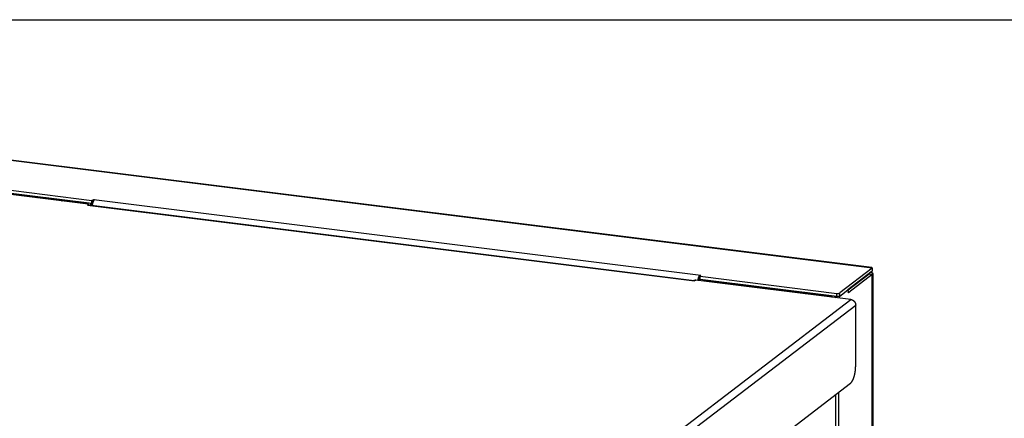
# Model space of a CAD drawing. Header units: inches. Extents: x 0 to 54.8, y 0 to 35.5.
# Tile 5 of 10: x 9.4 to 27.1, y 28.3 to 35.5. Entities that reach past the tile are written whole.
import ezdxf

# ---------------------------------------------------------------- set-up
doc = ezdxf.new("R2010")
doc.units = ezdxf.units.IN
doc.header["$LTSCALE"] = 3.016129
doc.header["$MEASUREMENT"] = 0
doc.layers.get('0').update_dxf_attribs({"linetype": 'CONTINUOUS'})

msp = doc.modelspace()

# ---------------------------------------------------------------- linework, layer by layer
at = {"color": 7, "linetype": 'Continuous'}
for p, q in [((0, 35.484), (54.839, 35.484)), ((10.727, 32.173), (8.268, 32.48)), ((9.723, 32.288), (9.723, 32.278)), ((9.772, 32.292), (9.772, 32.289)), ((9.774, 32.292), (9.774, 32.289)), ((10.181, 32.231), (10.181, 32.221)), ((10.654, 32.172), (10.654, 32.161)), ((10.695, 32.146), (10.73, 32.173)), ((10.702, 32.176), (10.702, 32.152)), ((10.727, 32.173), (10.727, 32.23)), ((24.769, 31.013), (24.769, 30.955)), ((21.672, 30.807), (21.672, 30.864)), ((24.769, 30.955), (24.328, 30.618)), ((24.714, 30.901), (24.336, 30.612)), ((24.685, 30.879), (24.685, 30.891)), ((24.769, 30.894), (24.714, 30.901)), ((21.639, 30.826), (21.656, 30.801)), ((24.13, 30.5), (21.672, 30.807)), ((22.179, 30.733), (22.179, 30.723)), ((22.228, 30.737), (22.228, 30.734)), ((22.23, 30.737), (22.23, 30.734)), ((22.637, 30.676), (22.637, 30.666)), ((23.11, 30.617), (23.11, 30.607)), ((23.158, 30.621), (23.158, 30.618)), ((23.16, 30.621), (23.16, 30.618)), ((23.567, 30.56), (23.567, 30.549)), ((24.04, 30.501), (24.04, 30.49)), ((24.089, 30.505), (24.089, 30.484)), ((24.092, 30.484), (24.116, 30.502)), ((24.13, 30.5), (24.13, 30.557)), ((24.182, 30.507), (24.182, 30.564)), ((24.329, 30.619), (24.331, 30.619)), ((24.346, 30.57), (24.34, 30.571)), ((24.112, 15.526), (24.112, 28.736))]:
    msp.add_line(p, q, dxfattribs=at)
at = {"color": 3, "linetype": 'Continuous'}
for p, q in [((24.769, 31.013), (8.833, 33.002)), ((24.761, 31.02), (8.869, 33.004)), ((10.656, 32.161), (7.868, 32.509)), ((8.268, 32.537), (10.727, 32.23)), ((9.723, 32.288), (9.266, 32.345)), ((9.723, 32.288), (9.735, 32.297)), ((9.739, 32.286), (9.727, 32.277)), ((9.739, 32.286), (10.181, 32.231)), ((9.754, 32.291), (10.196, 32.236)), ((10.181, 32.231), (10.169, 32.222)), ((10.196, 32.229), (10.208, 32.238)), ((10.201, 32.235), (10.196, 32.236)), ((10.654, 32.172), (10.196, 32.229)), ((10.202, 32.234), (10.201, 32.235)), ((10.656, 32.161), (10.646, 32.147)), ((10.646, 32.147), (21.569, 30.783)), ((10.654, 32.172), (10.665, 32.181)), ((10.673, 32.149), (10.671, 32.152)), ((10.672, 32.149), (21.566, 30.789)), ((10.674, 32.149), (10.673, 32.149)), ((10.727, 32.23), (10.762, 32.247)), ((10.74, 32.204), (10.739, 32.207)), ((10.742, 32.194), (10.742, 32.197)), ((10.762, 32.247), (21.685, 30.884)), ((24.769, 31.013), (24.182, 30.564)), ((21.672, 30.864), (21.685, 30.884)), ((21.672, 30.864), (24.13, 30.557)), ((24.769, 30.894), (24.346, 30.57)), ((24.769, 15.942), (24.769, 30.894)), ((24.777, 30.91), (24.777, 15.967)), ((21.566, 30.789), (21.566, 30.789)), ((21.594, 30.796), (21.569, 30.783)), ((24.382, 30.448), (21.594, 30.796)), ((21.722, 30.79), (21.734, 30.799)), ((22.179, 30.733), (21.722, 30.79)), ((22.179, 30.733), (22.191, 30.742)), ((22.195, 30.731), (22.183, 30.722)), ((22.195, 30.731), (22.637, 30.676)), ((22.21, 30.736), (22.652, 30.681)), ((22.637, 30.676), (22.625, 30.667)), ((22.652, 30.674), (22.664, 30.683)), ((22.657, 30.68), (22.652, 30.681)), ((23.11, 30.617), (22.652, 30.674)), ((22.658, 30.679), (22.657, 30.68)), ((23.11, 30.617), (23.121, 30.626)), ((23.125, 30.615), (23.114, 30.606)), ((23.125, 30.615), (23.567, 30.56)), ((23.14, 30.62), (23.582, 30.565)), ((23.567, 30.56), (23.555, 30.551)), ((23.587, 30.563), (23.582, 30.565)), ((23.583, 30.558), (23.594, 30.567)), ((24.04, 30.501), (23.583, 30.558)), ((23.589, 30.562), (23.587, 30.563)), ((24.04, 30.501), (24.051, 30.51)), ((24.182, 30.507), (24.328, 30.618)), ((24.337, 30.601), (24.337, 30.587)), ((18.392, 25.867), (24.382, 30.448)), ((18.465, 25.754), (24.47, 30.346)), ((24.47, 29.248), (24.47, 30.346)), ((18.48, 24.429), (24.376, 28.939)), ((24.167, 15.52), (24.167, 28.779))]:
    msp.add_line(p, q, dxfattribs=at)
for points in [[(9.715, 32.279), (9.718, 32.283), (9.723, 32.288)], [(9.754, 32.291), (9.749, 32.291), (9.744, 32.289), (9.739, 32.286)], [(10.196, 32.236), (10.191, 32.236), (10.186, 32.234), (10.181, 32.231)], [(10.187, 32.22), (10.191, 32.224), (10.196, 32.229)], [(10.645, 32.163), (10.646, 32.164), (10.65, 32.168), (10.654, 32.172)], [(10.671, 32.152), (10.67, 32.153), (10.67, 32.154), (10.669, 32.155), (10.668, 32.155), (10.667, 32.156), (10.667, 32.157), (10.666, 32.157), (10.666, 32.158), (10.665, 32.158), (10.664, 32.159), (10.664, 32.159), (10.663, 32.159), (10.663, 32.16), (10.662, 32.16), (10.662, 32.16), (10.661, 32.16), (10.661, 32.161), (10.66, 32.161), (10.66, 32.161), (10.659, 32.161), (10.659, 32.161), (10.658, 32.161), (10.658, 32.161), (10.657, 32.161), (10.657, 32.161), (10.657, 32.161), (10.656, 32.161), (10.656, 32.161)], [(10.672, 32.149), (10.672, 32.149), (10.671, 32.149), (10.67, 32.149), (10.669, 32.149), (10.669, 32.149), (10.668, 32.149), (10.667, 32.149), (10.666, 32.149), (10.666, 32.148), (10.665, 32.148), (10.664, 32.148), (10.663, 32.147), (10.662, 32.147), (10.662, 32.146), (10.661, 32.146), (10.66, 32.145)], [(10.739, 32.207), (10.738, 32.209), (10.738, 32.21), (10.738, 32.212), (10.737, 32.213), (10.737, 32.214), (10.736, 32.216), (10.736, 32.217), (10.735, 32.218), (10.735, 32.219), (10.735, 32.22), (10.734, 32.221), (10.734, 32.221), (10.734, 32.222), (10.733, 32.223), (10.733, 32.224), (10.733, 32.224), (10.732, 32.225), (10.732, 32.225), (10.732, 32.226), (10.731, 32.226), (10.731, 32.227), (10.731, 32.227), (10.731, 32.227), (10.73, 32.228), (10.73, 32.228), (10.73, 32.228), (10.729, 32.229), (10.729, 32.229), (10.729, 32.229), (10.729, 32.229), (10.728, 32.229), (10.728, 32.23), (10.728, 32.23), (10.727, 32.23), (10.727, 32.23)], [(10.736, 32.141), (10.737, 32.142), (10.737, 32.145), (10.737, 32.147), (10.737, 32.149), (10.738, 32.152), (10.738, 32.154), (10.739, 32.156), (10.739, 32.159), (10.739, 32.161), (10.74, 32.163), (10.74, 32.166), (10.741, 32.168)], [(10.742, 32.197), (10.741, 32.201), (10.74, 32.204)], [(10.741, 32.168), (10.741, 32.17), (10.742, 32.173), (10.742, 32.175), (10.743, 32.177), (10.743, 32.179), (10.744, 32.182), (10.744, 32.184), (10.745, 32.186)], [(10.745, 32.186), (10.745, 32.187), (10.745, 32.187), (10.744, 32.188), (10.744, 32.189), (10.744, 32.189), (10.744, 32.19), (10.743, 32.191), (10.743, 32.192), (10.743, 32.193), (10.742, 32.194)], [(10.745, 32.186), (10.746, 32.188), (10.746, 32.19), (10.747, 32.193), (10.748, 32.195), (10.748, 32.197), (10.749, 32.199), (10.75, 32.201), (10.75, 32.203), (10.751, 32.205), (10.752, 32.207), (10.753, 32.209), (10.753, 32.211), (10.754, 32.213), (10.755, 32.215), (10.756, 32.216), (10.757, 32.218), (10.758, 32.22), (10.758, 32.221), (10.759, 32.223), (10.76, 32.225), (10.761, 32.226), (10.762, 32.228), (10.763, 32.229), (10.764, 32.231), (10.764, 32.232), (10.765, 32.233), (10.766, 32.235), (10.767, 32.236), (10.768, 32.237), (10.769, 32.238), (10.77, 32.239), (10.771, 32.24), (10.772, 32.241), (10.773, 32.242), (10.774, 32.243), (10.774, 32.244), (10.775, 32.245), (10.776, 32.246)], [(24.761, 31.02), (24.761, 31.02), (24.762, 31.02), (24.763, 31.019), (24.763, 31.019), (24.764, 31.019), (24.764, 31.018), (24.765, 31.018), (24.766, 31.017), (24.766, 31.017), (24.767, 31.016), (24.767, 31.015), (24.768, 31.014), (24.769, 31.013), (24.769, 31.013)], [(21.639, 30.826), (21.64, 30.828), (21.641, 30.83), (21.641, 30.832), (21.642, 30.835), (21.643, 30.837), (21.643, 30.839), (21.644, 30.841), (21.645, 30.843), (21.646, 30.845), (21.646, 30.847), (21.647, 30.849), (21.648, 30.851), (21.649, 30.853), (21.649, 30.854), (21.65, 30.856), (21.651, 30.858), (21.652, 30.86), (21.653, 30.861), (21.654, 30.863), (21.654, 30.865), (21.655, 30.866), (21.656, 30.868), (21.657, 30.869), (21.658, 30.87), (21.659, 30.872), (21.66, 30.873), (21.661, 30.874), (21.662, 30.876), (21.662, 30.877), (21.663, 30.878), (21.664, 30.879), (21.665, 30.88), (21.666, 30.881), (21.667, 30.882), (21.668, 30.883), (21.669, 30.884), (21.67, 30.885), (21.671, 30.885)], [(21.639, 30.826), (21.64, 30.826), (21.641, 30.827), (21.641, 30.827), (21.642, 30.828), (21.642, 30.829), (21.643, 30.83), (21.643, 30.83), (21.644, 30.831), (21.645, 30.832), (21.645, 30.833), (21.646, 30.834), (21.647, 30.835), (21.647, 30.836), (21.648, 30.838), (21.649, 30.839), (21.65, 30.84), (21.652, 30.845)], [(21.652, 30.845), (21.653, 30.846), (21.653, 30.847), (21.654, 30.849), (21.655, 30.85)], [(21.655, 30.85), (21.655, 30.851), (21.656, 30.852), (21.657, 30.853), (21.657, 30.854), (21.658, 30.855), (21.659, 30.856), (21.659, 30.857), (21.66, 30.857)], [(21.66, 30.857), (21.66, 30.857), (21.66, 30.858), (21.661, 30.859), (21.662, 30.859), (21.662, 30.86), (21.663, 30.86), (21.663, 30.86), (21.664, 30.861), (21.664, 30.861), (21.665, 30.861), (21.665, 30.862), (21.666, 30.862), (21.666, 30.862), (21.667, 30.863), (21.667, 30.863), (21.668, 30.863), (21.668, 30.863), (21.669, 30.863), (21.669, 30.863), (21.67, 30.863), (21.67, 30.864), (21.671, 30.864), (21.671, 30.864), (21.672, 30.864)], [(24.748, 30.939), (24.749, 30.938), (24.751, 30.937), (24.753, 30.937), (24.754, 30.936), (24.756, 30.935), (24.757, 30.934), (24.759, 30.933), (24.76, 30.933), (24.761, 30.932), (24.763, 30.931), (24.764, 30.93), (24.765, 30.929), (24.766, 30.928), (24.767, 30.927), (24.769, 30.926), (24.77, 30.925), (24.77, 30.924), (24.771, 30.924), (24.772, 30.923), (24.773, 30.922), (24.774, 30.921), (24.774, 30.92), (24.775, 30.919), (24.775, 30.918), (24.776, 30.917), (24.776, 30.916), (24.777, 30.915), (24.777, 30.914), (24.777, 30.913), (24.777, 30.912), (24.777, 30.911), (24.777, 30.91), (24.777, 30.91)], [(24.777, 30.91), (24.777, 30.909), (24.777, 30.908), (24.777, 30.907), (24.777, 30.906), (24.777, 30.905), (24.776, 30.904), (24.776, 30.903), (24.776, 30.902), (24.775, 30.901), (24.775, 30.9), (24.774, 30.899), (24.773, 30.898), (24.773, 30.897), (24.772, 30.896), (24.771, 30.895), (24.77, 30.895), (24.769, 30.894)], [(21.566, 30.789), (21.565, 30.789), (21.565, 30.789), (21.564, 30.789), (21.563, 30.789), (21.562, 30.789), (21.562, 30.789), (21.561, 30.788), (21.56, 30.788), (21.559, 30.788), (21.558, 30.787), (21.558, 30.787), (21.557, 30.787), (21.556, 30.786), (21.555, 30.786), (21.555, 30.785)], [(21.59, 30.796), (21.59, 30.795), (21.589, 30.795), (21.589, 30.795), (21.589, 30.795), (21.589, 30.795), (21.588, 30.795), (21.588, 30.794), (21.588, 30.794), (21.587, 30.794), (21.587, 30.794), (21.587, 30.794), (21.586, 30.794), (21.586, 30.794), (21.586, 30.793), (21.586, 30.793), (21.585, 30.793), (21.585, 30.793), (21.585, 30.793), (21.584, 30.793), (21.584, 30.793), (21.584, 30.793), (21.583, 30.792), (21.583, 30.792), (21.583, 30.792), (21.582, 30.792), (21.582, 30.792), (21.582, 30.792), (21.581, 30.792), (21.581, 30.792), (21.581, 30.791), (21.58, 30.791), (21.58, 30.791), (21.58, 30.791), (21.579, 30.791), (21.579, 30.791), (21.578, 30.791), (21.578, 30.791), (21.578, 30.791), (21.577, 30.791), (21.577, 30.79), (21.577, 30.79), (21.577, 30.79), (21.576, 30.79), (21.576, 30.79), (21.576, 30.79), (21.575, 30.79), (21.575, 30.79), (21.575, 30.79), (21.574, 30.79), (21.574, 30.79), (21.574, 30.79), (21.573, 30.79), (21.573, 30.79), (21.573, 30.789), (21.572, 30.789), (21.572, 30.789), (21.572, 30.789), (21.572, 30.789), (21.571, 30.789), (21.571, 30.789), (21.571, 30.789), (21.57, 30.789), (21.57, 30.789), (21.57, 30.789), (21.57, 30.789), (21.57, 30.789), (21.569, 30.789), (21.569, 30.789), (21.569, 30.789), (21.569, 30.789), (21.569, 30.789), (21.568, 30.789), (21.568, 30.789), (21.568, 30.789), (21.568, 30.789), (21.568, 30.789), (21.568, 30.789), (21.567, 30.789), (21.567, 30.789), (21.567, 30.789), (21.567, 30.789), (21.567, 30.789), (21.567, 30.789), (21.567, 30.789), (21.567, 30.789), (21.567, 30.789), (21.567, 30.789), (21.567, 30.789), (21.567, 30.789), (21.566, 30.789), (21.566, 30.789), (21.566, 30.789), (21.566, 30.789), (21.566, 30.789), (21.566, 30.789), (21.566, 30.789)], [(21.59, 30.796), (21.59, 30.796), (21.591, 30.796), (21.591, 30.796), (21.591, 30.796), (21.591, 30.796), (21.592, 30.796), (21.592, 30.796), (21.592, 30.796), (21.593, 30.796), (21.593, 30.796), (21.593, 30.796), (21.593, 30.796), (21.594, 30.796), (21.594, 30.796), (21.594, 30.796)], [(21.632, 30.791), (21.632, 30.792), (21.633, 30.794), (21.633, 30.796), (21.633, 30.799), (21.634, 30.801), (21.634, 30.803), (21.635, 30.806), (21.635, 30.808), (21.636, 30.81), (21.636, 30.812), (21.637, 30.815), (21.637, 30.817), (21.638, 30.819), (21.638, 30.821), (21.639, 30.824), (21.639, 30.826)], [(21.713, 30.781), (21.714, 30.782), (21.718, 30.787), (21.722, 30.79)], [(22.17, 30.724), (22.174, 30.728), (22.179, 30.733)], [(22.21, 30.736), (22.205, 30.736), (22.2, 30.734), (22.195, 30.731)], [(22.652, 30.681), (22.647, 30.681), (22.642, 30.679), (22.637, 30.676)], [(22.643, 30.665), (22.647, 30.669), (22.652, 30.674)], [(23.101, 30.608), (23.105, 30.612), (23.11, 30.617)], [(23.14, 30.62), (23.135, 30.62), (23.13, 30.618), (23.125, 30.615)], [(23.582, 30.565), (23.577, 30.565), (23.572, 30.563), (23.567, 30.56)], [(23.574, 30.549), (23.577, 30.553), (23.583, 30.558)], [(24.031, 30.492), (24.032, 30.493), (24.036, 30.497), (24.04, 30.501)], [(24.13, 30.557), (24.131, 30.557), (24.132, 30.557), (24.134, 30.556), (24.135, 30.556), (24.136, 30.556), (24.137, 30.556), (24.138, 30.556), (24.139, 30.556), (24.14, 30.556), (24.142, 30.556), (24.143, 30.556), (24.144, 30.556), (24.145, 30.556), (24.146, 30.556), (24.147, 30.556), (24.149, 30.556), (24.15, 30.556), (24.151, 30.556), (24.152, 30.556), (24.153, 30.556), (24.154, 30.556), (24.155, 30.556), (24.157, 30.556), (24.158, 30.556), (24.159, 30.557), (24.16, 30.557), (24.161, 30.557), (24.162, 30.557), (24.163, 30.557), (24.164, 30.557), (24.165, 30.557), (24.166, 30.558), (24.167, 30.558), (24.168, 30.558), (24.169, 30.558), (24.17, 30.558), (24.171, 30.559), (24.172, 30.559), (24.173, 30.559), (24.173, 30.559), (24.174, 30.56), (24.175, 30.56), (24.176, 30.56), (24.177, 30.561), (24.177, 30.561), (24.178, 30.561), (24.179, 30.561), (24.179, 30.562), (24.18, 30.562), (24.18, 30.562), (24.181, 30.563), (24.181, 30.563), (24.182, 30.563), (24.182, 30.564)], [(24.182, 30.507), (24.182, 30.506), (24.181, 30.506), (24.181, 30.505), (24.181, 30.505), (24.18, 30.504), (24.18, 30.504), (24.179, 30.503), (24.179, 30.503), (24.178, 30.502), (24.178, 30.502), (24.178, 30.501), (24.177, 30.5), (24.177, 30.5), (24.176, 30.499), (24.176, 30.498), (24.176, 30.497), (24.175, 30.497), (24.175, 30.496), (24.174, 30.495), (24.174, 30.494), (24.174, 30.493), (24.173, 30.492), (24.173, 30.491), (24.173, 30.49), (24.172, 30.489), (24.172, 30.488), (24.172, 30.487), (24.171, 30.486), (24.171, 30.485), (24.171, 30.484), (24.171, 30.483), (24.17, 30.482), (24.17, 30.481), (24.17, 30.48), (24.17, 30.479), (24.169, 30.478), (24.169, 30.476), (24.169, 30.475), (24.169, 30.474)], [(24.331, 30.619), (24.331, 30.619), (24.33, 30.619), (24.33, 30.619), (24.33, 30.619), (24.329, 30.619), (24.329, 30.618), (24.329, 30.618), (24.328, 30.618), (24.328, 30.618), (24.328, 30.618), (24.328, 30.618)], [(24.337, 30.601), (24.337, 30.602), (24.337, 30.602), (24.337, 30.603), (24.337, 30.604), (24.337, 30.605), (24.337, 30.605), (24.337, 30.606), (24.337, 30.607), (24.336, 30.608), (24.336, 30.608), (24.336, 30.609), (24.336, 30.61), (24.336, 30.61), (24.336, 30.611), (24.336, 30.611), (24.336, 30.612), (24.335, 30.612), (24.335, 30.613), (24.335, 30.613), (24.335, 30.614), (24.335, 30.614), (24.335, 30.615), (24.334, 30.615), (24.334, 30.616), (24.334, 30.616), (24.334, 30.616), (24.333, 30.617), (24.333, 30.617), (24.333, 30.617), (24.333, 30.618), (24.332, 30.618), (24.332, 30.618), (24.332, 30.618), (24.332, 30.618), (24.331, 30.618), (24.331, 30.619), (24.331, 30.619), (24.331, 30.619)], [(24.343, 30.569), (24.343, 30.569), (24.343, 30.569), (24.342, 30.569), (24.342, 30.569), (24.342, 30.57), (24.342, 30.57), (24.341, 30.57), (24.341, 30.57), (24.341, 30.57), (24.341, 30.571), (24.34, 30.571), (24.34, 30.571), (24.34, 30.572), (24.34, 30.572), (24.339, 30.572), (24.339, 30.573), (24.339, 30.573), (24.339, 30.574), (24.339, 30.574), (24.338, 30.575), (24.338, 30.575), (24.338, 30.576), (24.338, 30.576), (24.338, 30.577), (24.338, 30.578), (24.338, 30.578), (24.337, 30.579), (24.337, 30.579), (24.337, 30.58), (24.337, 30.581), (24.337, 30.581), (24.337, 30.582), (24.337, 30.583), (24.337, 30.584), (24.337, 30.584), (24.337, 30.585), (24.337, 30.586), (24.337, 30.587)], [(24.346, 30.57), (24.346, 30.57), (24.346, 30.57), (24.345, 30.569), (24.345, 30.569), (24.345, 30.569), (24.344, 30.569), (24.344, 30.569), (24.344, 30.569), (24.344, 30.569), (24.343, 30.569), (24.343, 30.569)], [(24.382, 30.448), (24.384, 30.447), (24.386, 30.447), (24.388, 30.447), (24.39, 30.446), (24.392, 30.446), (24.394, 30.445), (24.396, 30.445), (24.398, 30.444), (24.4, 30.444), (24.402, 30.443), (24.404, 30.442), (24.406, 30.441), (24.408, 30.44), (24.41, 30.44), (24.411, 30.439), (24.413, 30.438), (24.415, 30.437), (24.417, 30.436), (24.419, 30.435), (24.421, 30.433), (24.423, 30.432), (24.424, 30.431), (24.426, 30.43), (24.428, 30.428), (24.43, 30.427), (24.431, 30.426), (24.433, 30.424), (24.435, 30.423), (24.436, 30.421), (24.438, 30.42), (24.439, 30.418), (24.441, 30.417), (24.442, 30.415), (24.444, 30.414), (24.445, 30.412), (24.447, 30.41), (24.448, 30.408), (24.449, 30.407), (24.451, 30.405), (24.452, 30.403), (24.453, 30.401), (24.454, 30.399), (24.455, 30.398), (24.456, 30.396), (24.457, 30.394), (24.458, 30.392), (24.459, 30.39), (24.46, 30.388), (24.461, 30.386), (24.462, 30.384), (24.463, 30.382), (24.464, 30.38), (24.464, 30.378), (24.465, 30.376), (24.466, 30.374), (24.466, 30.372), (24.467, 30.369), (24.467, 30.367), (24.468, 30.365), (24.468, 30.363), (24.468, 30.361), (24.469, 30.359), (24.469, 30.357), (24.469, 30.355), (24.469, 30.353), (24.47, 30.351), (24.47, 30.349), (24.47, 30.346)], [(24.376, 28.939), (24.378, 28.94), (24.379, 28.941), (24.381, 28.943), (24.383, 28.944), (24.384, 28.946), (24.386, 28.948), (24.388, 28.95), (24.39, 28.952), (24.391, 28.953), (24.393, 28.956), (24.395, 28.958), (24.396, 28.96), (24.398, 28.962), (24.4, 28.964), (24.401, 28.967), (24.403, 28.969), (24.405, 28.972), (24.406, 28.974), (24.408, 28.977), (24.409, 28.98), (24.411, 28.983), (24.413, 28.986), (24.414, 28.988), (24.416, 28.991), (24.417, 28.994), (24.419, 28.998), (24.42, 29.001), (24.422, 29.004), (24.423, 29.007), (24.425, 29.011), (24.426, 29.014), (24.428, 29.018), (24.429, 29.021), (24.43, 29.025), (24.432, 29.028), (24.433, 29.032), (24.435, 29.036), (24.436, 29.039), (24.437, 29.043), (24.438, 29.047), (24.44, 29.051), (24.441, 29.055), (24.442, 29.059), (24.443, 29.063), (24.445, 29.067), (24.446, 29.071), (24.447, 29.075), (24.448, 29.079), (24.449, 29.083), (24.45, 29.088), (24.451, 29.092), (24.452, 29.096), (24.453, 29.101), (24.454, 29.105), (24.455, 29.109), (24.456, 29.114), (24.457, 29.118), (24.458, 29.122), (24.458, 29.127), (24.459, 29.131), (24.46, 29.136), (24.461, 29.14), (24.461, 29.145), (24.462, 29.149), (24.463, 29.154), (24.463, 29.158), (24.464, 29.163), (24.465, 29.167), (24.465, 29.172), (24.466, 29.176), (24.466, 29.181), (24.467, 29.185), (24.467, 29.19), (24.467, 29.195), (24.468, 29.199), (24.468, 29.204), (24.468, 29.208), (24.469, 29.213), (24.469, 29.217), (24.469, 29.222), (24.469, 29.226), (24.469, 29.23), (24.469, 29.235), (24.47, 29.239), (24.47, 29.244), (24.47, 29.248)]]:
    msp.add_lwpolyline(points, dxfattribs=at)
at = {"color": 7, "linetype": 'Continuous'}
for points in [[(10.741, 32.169), (10.741, 32.17), (10.74, 32.17), (10.739, 32.171), (10.738, 32.171), (10.737, 32.171), (10.736, 32.172), (10.736, 32.172), (10.735, 32.172), (10.734, 32.172), (10.733, 32.173), (10.733, 32.173), (10.732, 32.173), (10.731, 32.173), (10.731, 32.173), (10.73, 32.173), (10.73, 32.173), (10.729, 32.173), (10.729, 32.173), (10.728, 32.173), (10.728, 32.173), (10.727, 32.173)], [(24.717, 30.91), (24.717, 30.909), (24.717, 30.908), (24.717, 30.908), (24.717, 30.907), (24.717, 30.906), (24.717, 30.906), (24.717, 30.905), (24.716, 30.904), (24.716, 30.904), (24.716, 30.903), (24.715, 30.903), (24.715, 30.902), (24.714, 30.901), (24.714, 30.901)], [(24.716, 30.915), (24.716, 30.914), (24.717, 30.914), (24.717, 30.913), (24.717, 30.913), (24.717, 30.912), (24.717, 30.911), (24.717, 30.91), (24.717, 30.91), (24.717, 30.91)], [(21.653, 30.788), (21.654, 30.789), (21.654, 30.79), (21.654, 30.791), (21.654, 30.792), (21.654, 30.793), (21.655, 30.794), (21.655, 30.796), (21.655, 30.797), (21.655, 30.798), (21.656, 30.799), (21.656, 30.8), (21.656, 30.801)], [(21.656, 30.801), (21.657, 30.801), (21.657, 30.8), (21.657, 30.8), (21.658, 30.8), (21.658, 30.8), (21.658, 30.8), (21.659, 30.8), (21.659, 30.8), (21.66, 30.8), (21.66, 30.8), (21.66, 30.8), (21.66, 30.8), (21.661, 30.8), (21.661, 30.8), (21.661, 30.8), (21.662, 30.8), (21.662, 30.8), (21.662, 30.8), (21.663, 30.801), (21.663, 30.801), (21.663, 30.801), (21.664, 30.801), (21.664, 30.801), (21.664, 30.801), (21.664, 30.802), (21.665, 30.802), (21.665, 30.802), (21.665, 30.802), (21.666, 30.803), (21.666, 30.803), (21.666, 30.804), (21.666, 30.804), (21.667, 30.804), (21.667, 30.805)], [(21.667, 30.805), (21.667, 30.805), (21.668, 30.806), (21.668, 30.806), (21.668, 30.806), (21.668, 30.807), (21.668, 30.807), (21.669, 30.807), (21.669, 30.807), (21.669, 30.807), (21.669, 30.807), (21.67, 30.807), (21.67, 30.807), (21.67, 30.807), (21.67, 30.807), (21.67, 30.807), (21.671, 30.807), (21.671, 30.807), (21.671, 30.807), (21.671, 30.807), (21.671, 30.807), (21.672, 30.807)], [(24.113, 30.481), (24.113, 30.482), (24.114, 30.483), (24.114, 30.485), (24.114, 30.486), (24.114, 30.487), (24.114, 30.488), (24.115, 30.489), (24.115, 30.49), (24.115, 30.491), (24.116, 30.492), (24.116, 30.493), (24.116, 30.494), (24.116, 30.495), (24.117, 30.496), (24.117, 30.497), (24.117, 30.498), (24.118, 30.499), (24.118, 30.5), (24.118, 30.501), (24.119, 30.501)], [(24.182, 30.507), (24.182, 30.506), (24.181, 30.506), (24.181, 30.506), (24.18, 30.505), (24.18, 30.505), (24.179, 30.505), (24.179, 30.504), (24.178, 30.504), (24.177, 30.504), (24.177, 30.503), (24.176, 30.503), (24.175, 30.503), (24.174, 30.503), (24.173, 30.502), (24.173, 30.502), (24.172, 30.502), (24.171, 30.502), (24.17, 30.501), (24.169, 30.501), (24.168, 30.501), (24.167, 30.501), (24.166, 30.501), (24.165, 30.5), (24.164, 30.5), (24.163, 30.5), (24.162, 30.5), (24.161, 30.5), (24.16, 30.5), (24.159, 30.5), (24.158, 30.499), (24.157, 30.499), (24.155, 30.499), (24.154, 30.499), (24.153, 30.499), (24.152, 30.499), (24.151, 30.499), (24.15, 30.499), (24.149, 30.499), (24.147, 30.499), (24.146, 30.499), (24.145, 30.499), (24.144, 30.499), (24.143, 30.499), (24.142, 30.499), (24.14, 30.499), (24.139, 30.499), (24.138, 30.499), (24.137, 30.499), (24.136, 30.499), (24.135, 30.499), (24.134, 30.499), (24.132, 30.499), (24.131, 30.5), (24.13, 30.5)]]:
    msp.add_lwpolyline(points, dxfattribs=at)

doc.saveas('drawing.dxf')
